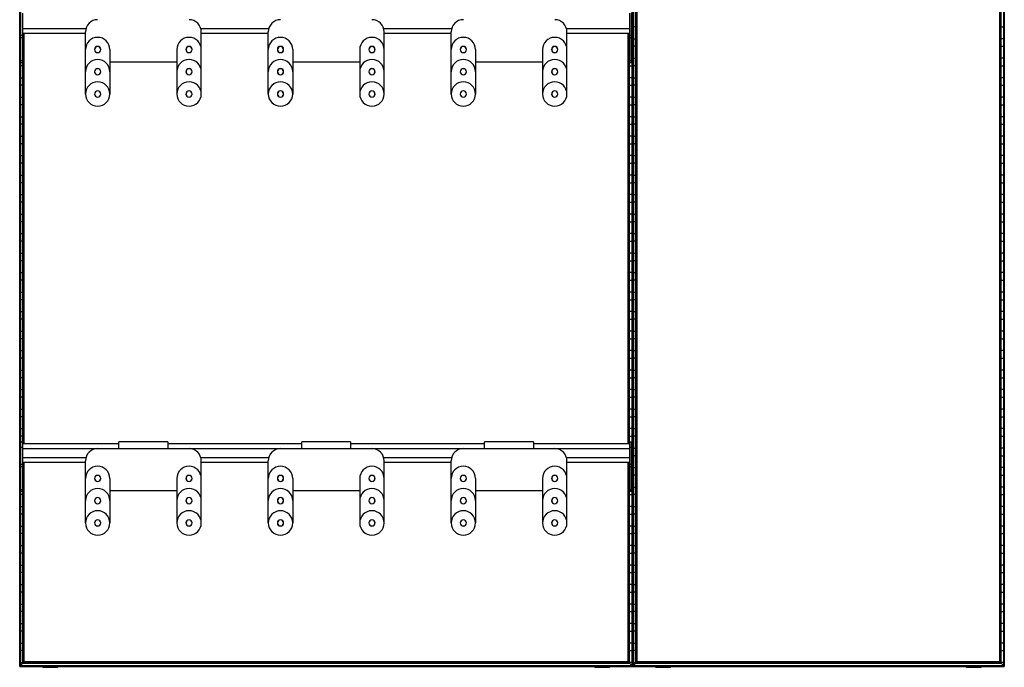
# Model space of a CAD drawing. Header units: millimetres. Extents: x -1745 to -130, y 494 to 2897.
# Tile 1 of 2: x -1745 to -130, y 494 to 1557. Entities that reach past the tile are written whole.
import ezdxf

# ---------------------------------------------------------------- set-up
doc = ezdxf.new("R2010")
doc.units = ezdxf.units.MM

msp = doc.modelspace()

# ---------------------------------------------------------------- linework, layer by layer
at = {"color": 7, "linetype": 'Continuous', "lineweight": 25}
for p, q in [((-1745.2, 495.3), (-1745.2, 2895.3)), ((-1744.8, 2895), (-1744.8, 495.7)), ((-1744, 2894.2), (-1744, 496.5)), ((-1743.7, 2893.8), (-1743.7, 496.8)), ((-741, 2893.8), (-741, 496.8)), ((-740.6, 2894.2), (-740.6, 496.5)), ((-739.8, 495.7), (-739.8, 2895)), ((-739.5, 495.3), (-739.5, 2895.3)), ((-739.1, 495.7), (-739.1, 2895)), ((-738.3, 2894.2), (-738.3, 496.5)), ((-738, 2893.8), (-738, 496.8)), ((-131.2, 2893.8), (-131.2, 496.8)), ((-130.9, 2894.2), (-130.9, 496.5)), ((-130.1, 2895), (-130.1, 495.7)), ((-129.7, 495.3), (-129.7, 2895.3)), ((-734.2, 500.6), (-734.2, 2890.1)), ((-733.9, 500.9), (-733.9, 2889.7)), ((-733.1, 501.7), (-733.1, 2888.9)), ((-732.7, 2888.6), (-732.7, 502.1)), ((-732, 502.8), (-732, 2887.9)), ((-137.2, 502.8), (-137.2, 2887.9)), ((-136.5, 2888.6), (-136.5, 502.1)), ((-136.1, 501.7), (-136.1, 2888.9)), ((-135.3, 500.9), (-135.3, 2889.7)), ((-135, 500.6), (-135, 2890.1)), ((-1743.3, 1486.1), (-1743.3, 1567.5)), ((-1740.3, 1486.1), (-1740.3, 1567.5)), ((-744.3, 1486.1), (-744.3, 1567.5)), ((-741.3, 1486.1), (-741.3, 1567.5)), ((-1743.3, 1545.1), (-1743.7, 1545.1)), ((-1740.3, 1542), (-1636.6, 1542)), ((-1637.3, 1434.7), (-1637.3, 1536.7)), ((-1448.1, 1542), (-1336.6, 1542)), ((-1447.3, 1434.7), (-1447.3, 1536.7)), ((-1337.3, 1434.7), (-1337.3, 1536.7)), ((-1148.1, 1542), (-1036.6, 1542)), ((-1147.3, 1434.7), (-1147.3, 1536.7)), ((-1037.3, 1434.7), (-1037.3, 1536.7)), ((-848.1, 1542), (-744.3, 1542)), ((-847.3, 1434.7), (-847.3, 1536.7)), ((-741.3, 1545.1), (-741, 1545.1)), ((-734.2, 1545.1), (-738, 1545.1)), ((-135, 1545.1), (-131.2, 1545.1)), ((-1743.7, 1525.5), (-1743.3, 1525.5)), ((-1740.3, 1530.6), (-1743.3, 1530.6)), ((-1740.3, 1526.8), (-1743.3, 1526.8)), ((-1740.3, 1534.5), (-1637.3, 1534.5)), ((-1740.3, 1525.5), (-1739.9, 1525.5)), ((-1739.9, 860.5), (-1739.9, 1534.5)), ((-1739.6, 1534.5), (-1739.6, 860.5)), ((-1738.8, 860.5), (-1738.8, 1534.5)), ((-1738.4, 1534.5), (-1738.4, 860.5)), ((-1737.7, 860.5), (-1737.7, 1534.5)), ((-1447.3, 1534.5), (-1337.3, 1534.5)), ((-1147.3, 1534.5), (-1037.3, 1534.5)), ((-847.3, 1534.5), (-744.3, 1534.5)), ((-746.9, 860.5), (-746.9, 1534.5)), ((-746.2, 1534.5), (-746.2, 860.5)), ((-745.9, 860.5), (-745.9, 1534.5)), ((-745.1, 1534.5), (-745.1, 860.5)), ((-744.7, 860.5), (-744.7, 1534.5)), ((-744.3, 1525.5), (-744.7, 1525.5)), ((-741.3, 1530.6), (-744.3, 1530.6)), ((-741.3, 1526.8), (-744.3, 1526.8)), ((-741, 1525.5), (-741.3, 1525.5)), ((-738, 1525.5), (-734.2, 1525.5)), ((-131.2, 1525.5), (-135, 1525.5)), ((-1743.3, 1513.1), (-1743.7, 1513.1)), ((-1739.9, 1513.1), (-1740.3, 1513.1)), ((-1597.3, 1507.7), (-1597.3, 1434.7)), ((-1487.3, 1507.7), (-1487.3, 1434.7)), ((-1297.3, 1507.7), (-1297.3, 1434.7)), ((-1187.3, 1507.7), (-1187.3, 1434.7)), ((-997.3, 1507.7), (-997.3, 1434.7)), ((-887.3, 1507.7), (-887.3, 1434.7)), ((-744.7, 1513.1), (-744.3, 1513.1)), ((-741.3, 1513.1), (-741, 1513.1)), ((-734.2, 1513.1), (-738, 1513.1)), ((-135, 1513.1), (-131.2, 1513.1)), ((-1743.7, 1493.5), (-1743.3, 1493.5)), ((-1740.3, 1489), (-1743.3, 1489)), ((-1740.3, 1493.5), (-1739.9, 1493.5)), ((-1597.3, 1487.7), (-1487.3, 1487.7)), ((-1297.3, 1487.7), (-1187.3, 1487.7)), ((-997.3, 1487.7), (-887.3, 1487.7)), ((-744.3, 1493.5), (-744.7, 1493.5)), ((-741.3, 1489), (-744.3, 1489)), ((-741, 1493.5), (-741.3, 1493.5)), ((-738, 1493.5), (-734.2, 1493.5)), ((-131.2, 1493.5), (-135, 1493.5)), ((-1739.9, 1481.1), (-1743.7, 1481.1)), ((-1740.3, 1486.1), (-1743.3, 1486.1)), ((-744.7, 1481.1), (-741, 1481.1)), ((-741.3, 1486.1), (-744.3, 1486.1)), ((-734.2, 1481.1), (-738, 1481.1)), ((-135, 1481.1), (-131.2, 1481.1)), ((-1743.7, 1461.5), (-1739.9, 1461.5)), ((-741, 1461.5), (-744.7, 1461.5)), ((-738, 1461.5), (-734.2, 1461.5)), ((-131.2, 1461.5), (-135, 1461.5)), ((-1739.9, 1449.1), (-1743.7, 1449.1)), ((-744.7, 1449.1), (-741, 1449.1)), ((-734.2, 1449.1), (-738, 1449.1)), ((-135, 1449.1), (-131.2, 1449.1)), ((-1743.7, 1429.5), (-1739.9, 1429.5)), ((-741, 1429.5), (-744.7, 1429.5)), ((-738, 1429.5), (-734.2, 1429.5)), ((-131.2, 1429.5), (-135, 1429.5)), ((-1739.9, 1417.1), (-1743.7, 1417.1)), ((-744.7, 1417.1), (-741, 1417.1)), ((-734.2, 1417.1), (-738, 1417.1)), ((-135, 1417.1), (-131.2, 1417.1)), ((-1743.7, 1397.5), (-1739.9, 1397.5)), ((-741, 1397.5), (-744.7, 1397.5)), ((-738, 1397.5), (-734.2, 1397.5)), ((-131.2, 1397.5), (-135, 1397.5)), ((-1739.9, 1385.1), (-1743.7, 1385.1)), ((-744.7, 1385.1), (-741, 1385.1)), ((-734.2, 1385.1), (-738, 1385.1)), ((-135, 1385.1), (-131.2, 1385.1)), ((-1743.7, 1365.5), (-1739.9, 1365.5)), ((-741, 1365.5), (-744.7, 1365.5)), ((-738, 1365.5), (-734.2, 1365.5)), ((-131.2, 1365.5), (-135, 1365.5)), ((-1739.9, 1353.1), (-1743.7, 1353.1)), ((-744.7, 1353.1), (-741, 1353.1)), ((-734.2, 1353.1), (-738, 1353.1)), ((-135, 1353.1), (-131.2, 1353.1)), ((-1743.7, 1333.5), (-1739.9, 1333.5)), ((-741, 1333.5), (-744.7, 1333.5)), ((-738, 1333.5), (-734.2, 1333.5)), ((-131.2, 1333.5), (-135, 1333.5)), ((-1739.9, 1321.1), (-1743.7, 1321.1)), ((-744.7, 1321.1), (-741, 1321.1)), ((-734.2, 1321.1), (-738, 1321.1)), ((-135, 1321.1), (-131.2, 1321.1)), ((-1743.7, 1301.5), (-1739.9, 1301.5)), ((-741, 1301.5), (-744.7, 1301.5)), ((-738, 1301.5), (-734.2, 1301.5)), ((-131.2, 1301.5), (-135, 1301.5)), ((-1739.9, 1289.1), (-1743.7, 1289.1)), ((-744.7, 1289.1), (-741, 1289.1)), ((-734.2, 1289.1), (-738, 1289.1)), ((-135, 1289.1), (-131.2, 1289.1)), ((-1743.7, 1269.5), (-1739.9, 1269.5)), ((-741, 1269.5), (-744.7, 1269.5)), ((-738, 1269.5), (-734.2, 1269.5)), ((-131.2, 1269.5), (-135, 1269.5)), ((-1739.9, 1257.1), (-1743.7, 1257.1)), ((-744.7, 1257.1), (-741, 1257.1)), ((-734.2, 1257.1), (-738, 1257.1)), ((-135, 1257.1), (-131.2, 1257.1)), ((-1743.7, 1237.5), (-1739.9, 1237.5)), ((-741, 1237.5), (-744.7, 1237.5)), ((-738, 1237.5), (-734.2, 1237.5)), ((-131.2, 1237.5), (-135, 1237.5)), ((-1739.9, 1225.1), (-1743.7, 1225.1)), ((-744.7, 1225.1), (-741, 1225.1)), ((-734.2, 1225.1), (-738, 1225.1)), ((-135, 1225.1), (-131.2, 1225.1)), ((-1743.7, 1205.5), (-1739.9, 1205.5)), ((-741, 1205.5), (-744.7, 1205.5)), ((-738, 1205.5), (-734.2, 1205.5)), ((-131.2, 1205.5), (-135, 1205.5)), ((-1739.9, 1193.1), (-1743.7, 1193.1)), ((-744.7, 1193.1), (-741, 1193.1)), ((-734.2, 1193.1), (-738, 1193.1)), ((-135, 1193.1), (-131.2, 1193.1)), ((-1743.7, 1173.5), (-1739.9, 1173.5)), ((-741, 1173.5), (-744.7, 1173.5)), ((-738, 1173.5), (-734.2, 1173.5)), ((-131.2, 1173.5), (-135, 1173.5)), ((-1739.9, 1161.1), (-1743.7, 1161.1)), ((-744.7, 1161.1), (-741, 1161.1)), ((-734.2, 1161.1), (-738, 1161.1)), ((-135, 1161.1), (-131.2, 1161.1)), ((-1743.7, 1141.5), (-1739.9, 1141.5)), ((-741, 1141.5), (-744.7, 1141.5)), ((-738, 1141.5), (-734.2, 1141.5)), ((-131.2, 1141.5), (-135, 1141.5)), ((-1739.9, 1129.1), (-1743.7, 1129.1)), ((-744.7, 1129.1), (-741, 1129.1)), ((-734.2, 1129.1), (-738, 1129.1)), ((-135, 1129.1), (-131.2, 1129.1)), ((-1743.7, 1109.5), (-1739.9, 1109.5)), ((-741, 1109.5), (-744.7, 1109.5)), ((-738, 1109.5), (-734.2, 1109.5)), ((-131.2, 1109.5), (-135, 1109.5)), ((-1739.9, 1097.1), (-1743.7, 1097.1)), ((-744.7, 1097.1), (-741, 1097.1)), ((-734.2, 1097.1), (-738, 1097.1)), ((-135, 1097.1), (-131.2, 1097.1)), ((-1743.7, 1077.5), (-1739.9, 1077.5)), ((-741, 1077.5), (-744.7, 1077.5)), ((-738, 1077.5), (-734.2, 1077.5)), ((-131.2, 1077.5), (-135, 1077.5)), ((-1739.9, 1065.1), (-1743.7, 1065.1)), ((-744.7, 1065.1), (-741, 1065.1)), ((-734.2, 1065.1), (-738, 1065.1)), ((-135, 1065.1), (-131.2, 1065.1)), ((-1743.7, 1045.5), (-1739.9, 1045.5)), ((-741, 1045.5), (-744.7, 1045.5)), ((-738, 1045.5), (-734.2, 1045.5)), ((-131.2, 1045.5), (-135, 1045.5)), ((-1739.9, 1033.1), (-1743.7, 1033.1)), ((-744.7, 1033.1), (-741, 1033.1)), ((-734.2, 1033.1), (-738, 1033.1)), ((-135, 1033.1), (-131.2, 1033.1)), ((-1743.7, 1013.5), (-1739.9, 1013.5)), ((-741, 1013.5), (-744.7, 1013.5)), ((-738, 1013.5), (-734.2, 1013.5)), ((-131.2, 1013.5), (-135, 1013.5)), ((-1739.9, 1001.1), (-1743.7, 1001.1)), ((-744.7, 1001.1), (-741, 1001.1)), ((-734.2, 1001.1), (-738, 1001.1)), ((-135, 1001.1), (-131.2, 1001.1)), ((-1743.7, 981.5), (-1739.9, 981.5)), ((-741, 981.5), (-744.7, 981.5)), ((-738, 981.5), (-734.2, 981.5)), ((-131.2, 981.5), (-135, 981.5)), ((-1739.9, 969.1), (-1743.7, 969.1)), ((-744.7, 969.1), (-741, 969.1)), ((-734.2, 969.1), (-738, 969.1)), ((-135, 969.1), (-131.2, 969.1)), ((-1743.7, 949.5), (-1739.9, 949.5)), ((-1739.9, 937.1), (-1743.7, 937.1)), ((-741, 949.5), (-744.7, 949.5)), ((-744.7, 937.1), (-741, 937.1)), ((-738, 949.5), (-734.2, 949.5)), ((-734.2, 937.1), (-738, 937.1)), ((-131.2, 949.5), (-135, 949.5)), ((-135, 937.1), (-131.2, 937.1)), ((-1743.7, 917.5), (-1739.9, 917.5)), ((-1739.9, 905.1), (-1743.7, 905.1)), ((-741, 917.5), (-744.7, 917.5)), ((-744.7, 905.1), (-741, 905.1)), ((-738, 917.5), (-734.2, 917.5)), ((-734.2, 905.1), (-738, 905.1)), ((-131.2, 917.5), (-135, 917.5)), ((-135, 905.1), (-131.2, 905.1)), ((-1743.7, 885.5), (-1739.9, 885.5)), ((-1739.9, 873.1), (-1743.7, 873.1)), ((-741, 885.5), (-744.7, 885.5)), ((-744.7, 873.1), (-741, 873.1)), ((-738, 885.5), (-734.2, 885.5)), ((-734.2, 873.1), (-738, 873.1)), ((-131.2, 885.5), (-135, 885.5)), ((-135, 873.1), (-131.2, 873.1)), ((-1740.3, 863.5), (-1743.3, 863.5)), ((-1743.3, 782.1), (-1743.3, 863.5)), ((-1740.3, 782.1), (-1740.3, 863.5)), ((-1582.3, 860.5), (-1740.3, 860.5)), ((-1502.3, 863.7), (-1582.3, 863.7)), ((-1582.3, 852.7), (-1582.3, 863.7)), ((-1502.3, 863.7), (-1502.3, 852.7)), ((-1282.3, 860.5), (-1502.3, 860.5)), ((-1202.3, 863.7), (-1282.3, 863.7)), ((-1282.3, 852.7), (-1282.3, 863.7)), ((-1202.3, 863.7), (-1202.3, 852.7)), ((-982.3, 860.5), (-1202.3, 860.5)), ((-902.3, 863.7), (-982.3, 863.7)), ((-982.3, 852.7), (-982.3, 863.7)), ((-902.3, 863.7), (-902.3, 852.7)), ((-744.3, 860.5), (-902.3, 860.5)), ((-744.3, 782.1), (-744.3, 863.5)), ((-741.3, 863.5), (-744.3, 863.5)), ((-741.3, 782.1), (-741.3, 863.5)), ((-1743.7, 853.5), (-1743.3, 853.5)), ((-1743.3, 841.1), (-1743.7, 841.1)), ((-1740.3, 854.5), (-1743.3, 854.5)), ((-1740.3, 853), (-744.3, 853)), ((-1617.3, 852.7), (-1582.3, 852.7)), ((-1502.3, 852.7), (-1467.3, 852.7)), ((-1317.3, 852.7), (-1282.3, 852.7)), ((-1202.3, 852.7), (-1167.3, 852.7)), ((-1017.3, 852.7), (-982.3, 852.7)), ((-902.3, 852.7), (-867.3, 852.7)), ((-741.3, 854.5), (-744.3, 854.5)), ((-741, 853.5), (-741.3, 853.5)), ((-741.3, 841.1), (-741, 841.1)), ((-738, 853.5), (-734.2, 853.5)), ((-734.2, 841.1), (-738, 841.1)), ((-131.2, 853.5), (-135, 853.5)), ((-135, 841.1), (-131.2, 841.1)), ((-1740.3, 826.6), (-1743.3, 826.6)), ((-1740.3, 838), (-1636.6, 838)), ((-1740.3, 830.5), (-1637.3, 830.5)), ((-1739.9, 500.6), (-1739.9, 830.5)), ((-1739.6, 830.5), (-1739.6, 500.9)), ((-1738.8, 501.7), (-1738.8, 830.5)), ((-1738.4, 830.5), (-1738.4, 502.1)), ((-1737.7, 502.8), (-1737.7, 830.5)), ((-1637.3, 730.7), (-1637.3, 832.7)), ((-1448.1, 838), (-1336.6, 838)), ((-1447.3, 730.7), (-1447.3, 832.7)), ((-1447.3, 830.5), (-1337.3, 830.5)), ((-1337.3, 730.7), (-1337.3, 832.7)), ((-1148.1, 838), (-1036.6, 838)), ((-1147.3, 730.7), (-1147.3, 832.7)), ((-1147.3, 830.5), (-1037.3, 830.5)), ((-1037.3, 730.7), (-1037.3, 832.7)), ((-848.1, 838), (-744.3, 838)), ((-847.3, 730.7), (-847.3, 832.7)), ((-847.3, 830.5), (-744.3, 830.5)), ((-746.9, 502.8), (-746.9, 830.5)), ((-746.2, 830.5), (-746.2, 502.1)), ((-745.9, 501.7), (-745.9, 830.5)), ((-745.1, 830.5), (-745.1, 500.9)), ((-744.7, 500.6), (-744.7, 830.5)), ((-741.3, 826.6), (-744.3, 826.6)), ((-1743.7, 821.5), (-1743.3, 821.5)), ((-1743.3, 809.1), (-1743.7, 809.1)), ((-1740.3, 822.8), (-1743.3, 822.8)), ((-1740.3, 821.5), (-1739.9, 821.5)), ((-1739.9, 809.1), (-1740.3, 809.1)), ((-744.3, 821.5), (-744.7, 821.5)), ((-744.7, 809.1), (-744.3, 809.1)), ((-741.3, 822.8), (-744.3, 822.8)), ((-741, 821.5), (-741.3, 821.5)), ((-741.3, 809.1), (-741, 809.1)), ((-738, 821.5), (-734.2, 821.5)), ((-734.2, 809.1), (-738, 809.1)), ((-131.2, 821.5), (-135, 821.5)), ((-135, 809.1), (-131.2, 809.1)), ((-1597.3, 803.7), (-1597.3, 730.7)), ((-1487.3, 803.7), (-1487.3, 730.7)), ((-1297.3, 803.7), (-1297.3, 730.7)), ((-1187.3, 803.7), (-1187.3, 730.7)), ((-997.3, 803.7), (-997.3, 730.7)), ((-887.3, 803.7), (-887.3, 730.7)), ((-1743.7, 789.5), (-1743.3, 789.5)), ((-1739.9, 777.1), (-1743.7, 777.1)), ((-1740.3, 785), (-1743.3, 785)), ((-1740.3, 782.1), (-1743.3, 782.1)), ((-1740.3, 789.5), (-1739.9, 789.5)), ((-1597.3, 783.7), (-1487.3, 783.7)), ((-1297.3, 783.7), (-1187.3, 783.7)), ((-997.3, 783.7), (-887.3, 783.7)), ((-744.3, 789.5), (-744.7, 789.5)), ((-744.7, 777.1), (-741, 777.1)), ((-741.3, 785), (-744.3, 785)), ((-741.3, 782.1), (-744.3, 782.1)), ((-741, 789.5), (-741.3, 789.5)), ((-738, 789.5), (-734.2, 789.5)), ((-734.2, 777.1), (-738, 777.1)), ((-131.2, 789.5), (-135, 789.5)), ((-135, 777.1), (-131.2, 777.1)), ((-1743.7, 757.5), (-1739.9, 757.5)), ((-1739.9, 745.1), (-1743.7, 745.1)), ((-741, 757.5), (-744.7, 757.5)), ((-744.7, 745.1), (-741, 745.1)), ((-738, 757.5), (-734.2, 757.5)), ((-734.2, 745.1), (-738, 745.1)), ((-131.2, 757.5), (-135, 757.5)), ((-135, 745.1), (-131.2, 745.1)), ((-1743.7, 725.5), (-1739.9, 725.5)), ((-1739.9, 713.1), (-1743.7, 713.1)), ((-741, 725.5), (-744.7, 725.5)), ((-744.7, 713.1), (-741, 713.1)), ((-738, 725.5), (-734.2, 725.5)), ((-734.2, 713.1), (-738, 713.1)), ((-131.2, 725.5), (-135, 725.5)), ((-135, 713.1), (-131.2, 713.1)), ((-1743.7, 693.5), (-1739.9, 693.5)), ((-1739.9, 681.1), (-1743.7, 681.1)), ((-741, 693.5), (-744.7, 693.5)), ((-744.7, 681.1), (-741, 681.1)), ((-738, 693.5), (-734.2, 693.5)), ((-734.2, 681.1), (-738, 681.1)), ((-131.2, 693.5), (-135, 693.5)), ((-135, 681.1), (-131.2, 681.1)), ((-1743.7, 661.5), (-1739.9, 661.5)), ((-1739.9, 649.1), (-1743.7, 649.1)), ((-741, 661.5), (-744.7, 661.5)), ((-744.7, 649.1), (-741, 649.1)), ((-738, 661.5), (-734.2, 661.5)), ((-734.2, 649.1), (-738, 649.1)), ((-131.2, 661.5), (-135, 661.5)), ((-135, 649.1), (-131.2, 649.1)), ((-1743.7, 629.5), (-1739.9, 629.5)), ((-1739.9, 617.1), (-1743.7, 617.1)), ((-741, 629.5), (-744.7, 629.5)), ((-744.7, 617.1), (-741, 617.1)), ((-738, 629.5), (-734.2, 629.5)), ((-734.2, 617.1), (-738, 617.1)), ((-131.2, 629.5), (-135, 629.5)), ((-135, 617.1), (-131.2, 617.1)), ((-1743.7, 597.5), (-1739.9, 597.5)), ((-1739.9, 585.1), (-1743.7, 585.1)), ((-741, 597.5), (-744.7, 597.5)), ((-744.7, 585.1), (-741, 585.1)), ((-738, 597.5), (-734.2, 597.5)), ((-734.2, 585.1), (-738, 585.1)), ((-131.2, 597.5), (-135, 597.5)), ((-135, 585.1), (-131.2, 585.1)), ((-1743.7, 565.5), (-1739.9, 565.5)), ((-741, 565.5), (-744.7, 565.5)), ((-738, 565.5), (-734.2, 565.5)), ((-131.2, 565.5), (-135, 565.5)), ((-1739.9, 553.1), (-1743.7, 553.1)), ((-744.7, 553.1), (-741, 553.1)), ((-734.2, 553.1), (-738, 553.1)), ((-135, 553.1), (-131.2, 553.1)), ((-1743.7, 533.5), (-1739.9, 533.5)), ((-741, 533.5), (-744.7, 533.5)), ((-738, 533.5), (-734.2, 533.5)), ((-131.2, 533.5), (-135, 533.5)), ((-1739.9, 521.1), (-1743.7, 521.1)), ((-744.7, 521.1), (-741, 521.1)), ((-734.2, 521.1), (-738, 521.1)), ((-135, 521.1), (-131.2, 521.1)), ((-1743.7, 501.5), (-1739.9, 501.5)), ((-1739.6, 500.9), (-1738.8, 501.7)), ((-1739.6, 500.9), (-745.1, 500.9)), ((-1738.8, 501.7), (-745.9, 501.7)), ((-1737.7, 502.8), (-1738.4, 502.1)), ((-1738.4, 502.1), (-746.2, 502.1)), ((-746.9, 502.8), (-1737.7, 502.8)), ((-746.9, 502.8), (-746.2, 502.1)), ((-745.9, 501.7), (-745.1, 500.9)), ((-741, 501.5), (-744.7, 501.5)), ((-738, 501.5), (-734.2, 501.5)), ((-733.9, 500.9), (-733.1, 501.7)), ((-733.9, 500.9), (-135.3, 500.9)), ((-733.1, 501.7), (-136.1, 501.7)), ((-732, 502.8), (-732.7, 502.1)), ((-732.7, 502.1), (-136.5, 502.1)), ((-137.2, 502.8), (-732, 502.8)), ((-137.2, 502.8), (-136.5, 502.1)), ((-135.3, 500.9), (-136.1, 501.7)), ((-131.2, 501.5), (-135, 501.5)), ((-1745.2, 495.3), (-129.7, 495.3)), ((-1744.8, 495.7), (-1744, 496.5)), ((-1744.8, 495.7), (-739.8, 495.7)), ((-1744, 496.5), (-740.6, 496.5)), ((-1739.9, 500.6), (-1743.7, 496.8)), ((-1743.7, 496.8), (-741, 496.8)), ((-1739.9, 500.6), (-744.7, 500.6)), ((-1707.3, 495.3), (-1707.3, 493.7)), ((-1683.1, 493.7), (-1707.3, 493.7)), ((-1701.8, 495.3), (-1701.8, 493.7)), ((-1683.1, 493.7), (-1683.1, 495.3)), ((-801.6, 495.3), (-801.6, 493.7)), ((-777.4, 493.7), (-801.6, 493.7)), ((-796.1, 495.3), (-796.1, 493.7)), ((-777.4, 493.7), (-777.4, 495.3)), ((-744.7, 500.6), (-741, 496.8)), ((-740.6, 496.5), (-739.8, 495.7)), ((-739.1, 495.7), (-738.3, 496.5)), ((-739.1, 495.7), (-130.1, 495.7)), ((-738.3, 496.5), (-130.9, 496.5)), ((-734.2, 500.6), (-738, 496.8)), ((-738, 496.8), (-131.2, 496.8)), ((-734.2, 500.6), (-135, 500.6)), ((-701.6, 495.3), (-701.6, 493.7)), ((-677.4, 493.7), (-701.6, 493.7)), ((-696.1, 495.3), (-696.1, 493.7)), ((-677.4, 493.7), (-677.4, 495.3)), ((-191.8, 495.3), (-191.8, 493.7)), ((-167.6, 493.7), (-191.8, 493.7)), ((-185.3, 495.3), (-185.3, 493.7)), ((-167.6, 493.7), (-167.6, 495.3)), ((-135, 500.6), (-131.2, 496.8)), ((-130.1, 495.7), (-130.9, 496.5))]:
    msp.add_line(p, q, dxfattribs=at)
for centre, radius, start, end in [((-1617.3, 1536.7), 20, 90, 180), ((-1467.3, 1536.7), 20, 0, 90), ((-1317.3, 1536.7), 20, 90, 180), ((-1167.3, 1536.7), 20, 360, 90), ((-1017.3, 1536.7), 20, 90, 180), ((-867.3, 1536.7), 20, 0, 90), ((-1617.3, 1507.7), 20, 0, 180), ((-1467.3, 1507.7), 20, 0, 180), ((-1317.3, 1507.7), 20, 0, 180), ((-1167.3, 1507.7), 20, 0, 180), ((-1017.3, 1507.7), 20, 0, 180), ((-867.3, 1507.7), 20, 0, 180), ((-1617.3, 1507.7), 5.1, 360, 180), ((-1617.3, 1507.7), 5.05, 0, 180), ((-1617.3, 1507.7), 5.1, 180, 0), ((-1617.3, 1507.7), 5.05, 180, 0), ((-1617.3, 1507.7), 5, 360, 180), ((-1617.3, 1507.7), 5, 180, 360), ((-1467.3, 1507.7), 5.1, 360, 180), ((-1467.3, 1507.7), 5.05, 0, 180), ((-1467.3, 1507.7), 5.1, 180, 0), ((-1467.3, 1507.7), 5.05, 180, 0), ((-1467.3, 1507.7), 5, 0, 180), ((-1467.3, 1507.7), 5, 180, 0), ((-1317.3, 1507.7), 5.1, 0, 180), ((-1317.3, 1507.7), 5.05, 0, 180), ((-1317.3, 1507.7), 5.1, 180, 0), ((-1317.3, 1507.7), 5.05, 180, 0), ((-1317.3, 1507.7), 5, 360, 180), ((-1317.3, 1507.7), 5, 180, 360), ((-1167.3, 1507.7), 5.1, 360, 180), ((-1167.3, 1507.7), 5.05, 0, 180), ((-1167.3, 1507.7), 5.1, 180, 0), ((-1167.3, 1507.7), 5.05, 180, 0), ((-1167.3, 1507.7), 5, 0, 180), ((-1167.3, 1507.7), 5, 180, 0), ((-1017.3, 1507.7), 5.1, 0, 180), ((-1017.3, 1507.7), 5.05, 0, 180), ((-1017.3, 1507.7), 5.1, 180, 0), ((-1017.3, 1507.7), 5.05, 180, 0), ((-1017.3, 1507.7), 5, 360, 180), ((-1017.3, 1507.7), 5, 180, 360), ((-867.3, 1507.7), 5.1, 360, 180), ((-867.3, 1507.7), 5.05, 0, 180), ((-867.3, 1507.7), 5.1, 180, 0), ((-867.3, 1507.7), 5.05, 180, 0), ((-867.3, 1507.7), 5, 0, 180), ((-867.3, 1507.7), 5, 180, 0), ((-1617.3, 1471.2), 20, 0, 180), ((-1467.3, 1471.2), 20, 0, 180), ((-1317.3, 1471.2), 20, 0, 180), ((-1167.3, 1471.2), 20, 0, 180), ((-1017.3, 1471.2), 20, 0, 180), ((-867.3, 1471.2), 20, 0, 180), ((-1617.3, 1471.2), 5.1, 360, 180), ((-1617.3, 1471.2), 5.1, 180, 0), ((-1617.3, 1471.2), 5, 360, 180), ((-1617.3, 1471.2), 5, 180, 360), ((-1467.3, 1471.2), 5.1, 360, 180), ((-1467.3, 1471.2), 5.1, 180, 0), ((-1467.3, 1471.2), 5, 0, 180), ((-1467.3, 1471.2), 5, 180, 0), ((-1317.3, 1471.2), 5.1, 0, 180), ((-1317.3, 1471.2), 5.1, 180, 0), ((-1317.3, 1471.2), 5, 360, 180), ((-1317.3, 1471.2), 5, 180, 360), ((-1167.3, 1471.2), 5.1, 360, 180), ((-1167.3, 1471.2), 5.1, 180, 0), ((-1167.3, 1471.2), 5, 0, 180), ((-1167.3, 1471.2), 5, 180, 0), ((-1017.3, 1471.2), 5.1, 0, 180), ((-1017.3, 1471.2), 5.1, 180, 0), ((-1017.3, 1471.2), 5, 360, 180), ((-1017.3, 1471.2), 5, 180, 360), ((-867.3, 1471.2), 5.1, 360, 180), ((-867.3, 1471.2), 5.1, 180, 360), ((-867.3, 1471.2), 5, 0, 180), ((-867.3, 1471.2), 5, 180, 0), ((-1617.3, 1434.7), 20, 0, 180), ((-1467.3, 1434.7), 20, 0, 180), ((-1317.3, 1434.7), 20, 0, 180), ((-1167.3, 1434.7), 20, 0, 180), ((-1017.3, 1434.7), 20, 0, 180), ((-867.3, 1434.7), 20, 0, 180), ((-1617.3, 1434.7), 5.1, 360, 180), ((-1617.3, 1434.7), 5, 360, 180), ((-1467.3, 1434.7), 5.1, 360, 180), ((-1467.3, 1434.7), 5, 0, 180), ((-1317.3, 1434.7), 5.1, 0, 180), ((-1317.3, 1434.7), 5, 360, 180), ((-1167.3, 1434.7), 5.1, 360, 180), ((-1167.3, 1434.7), 5, 0, 180), ((-1017.3, 1434.7), 5.1, 0, 180), ((-1017.3, 1434.7), 5, 360, 180), ((-867.3, 1434.7), 5.1, 360, 180), ((-867.3, 1434.7), 5, 0, 180), ((-1617.3, 1434.7), 20, 180, 0), ((-1617.3, 1434.7), 5.1, 180, 0), ((-1617.3, 1434.7), 5, 180, 360), ((-1467.3, 1434.7), 20, 180, 0), ((-1467.3, 1434.7), 5.1, 180, 0), ((-1467.3, 1434.7), 5, 180, 0), ((-1317.3, 1434.7), 20, 180, 0), ((-1317.3, 1434.7), 5.1, 180, 0), ((-1317.3, 1434.7), 5, 180, 360), ((-1167.3, 1434.7), 20, 180, 0), ((-1167.3, 1434.7), 5.1, 180, 0), ((-1167.3, 1434.7), 5, 180, 0), ((-1017.3, 1434.7), 20, 180, 0), ((-1017.3, 1434.7), 5.1, 180, 0), ((-1017.3, 1434.7), 5, 180, 360), ((-867.3, 1434.7), 20, 180, 0), ((-867.3, 1434.7), 5.1, 180, 360), ((-867.3, 1434.7), 5, 180, 0), ((-1617.3, 832.7), 20, 90, 180), ((-1467.3, 832.7), 20, 0, 90), ((-1317.3, 832.7), 20, 90, 180), ((-1167.3, 832.7), 20, 0, 90), ((-1017.3, 832.7), 20, 90, 180), ((-867.3, 832.7), 20, 0, 90), ((-1617.3, 803.7), 20, 0, 180), ((-1617.3, 803.7), 5.1, 0, 180), ((-1617.3, 803.7), 5.05, 0, 180), ((-1617.3, 803.7), 5, 360, 180), ((-1467.3, 803.7), 20, 0, 180), ((-1467.3, 803.7), 5.1, 360, 180), ((-1467.3, 803.7), 5.05, 0, 180), ((-1467.3, 803.7), 5, 0, 180), ((-1317.3, 803.7), 20, 0, 180), ((-1317.3, 803.7), 5.1, 0, 180), ((-1317.3, 803.7), 5.05, 0, 180), ((-1317.3, 803.7), 5, 0, 180), ((-1167.3, 803.7), 20, 0, 180), ((-1167.3, 803.7), 5.1, 360, 180), ((-1167.3, 803.7), 5.05, 0, 180), ((-1167.3, 803.7), 5, 0, 180), ((-1017.3, 803.7), 20, 0, 180), ((-1017.3, 803.7), 5.1, 0, 180), ((-1017.3, 803.7), 5.05, 0, 180), ((-1017.3, 803.7), 5, 0, 180), ((-867.3, 803.7), 20, 0, 180), ((-867.3, 803.7), 5.1, 0, 180), ((-867.3, 803.7), 5.05, 0, 180), ((-867.3, 803.7), 5, 0, 180), ((-1617.3, 803.7), 5.1, 180, 0), ((-1617.3, 803.7), 5.05, 180, 0), ((-1617.3, 803.7), 5, 180, 360), ((-1467.3, 803.7), 5.1, 180, 0), ((-1467.3, 803.7), 5.05, 180, 0), ((-1467.3, 803.7), 5, 180, 0), ((-1317.3, 803.7), 5.1, 180, 0), ((-1317.3, 803.7), 5.05, 180, 0), ((-1317.3, 803.7), 5, 180, 0), ((-1167.3, 803.7), 5.1, 180, 360), ((-1167.3, 803.7), 5.05, 180, 0), ((-1167.3, 803.7), 5, 180, 0), ((-1017.3, 803.7), 5.1, 180, 0), ((-1017.3, 803.7), 5.05, 180, 0), ((-1017.3, 803.7), 5, 180, 0), ((-867.3, 803.7), 5.1, 180, 0), ((-867.3, 803.7), 5.05, 180, 0), ((-867.3, 803.7), 5, 180, 0), ((-1617.3, 767.2), 20, 0, 180), ((-1467.3, 767.2), 20, 0, 180), ((-1317.3, 767.2), 20, 0, 180), ((-1167.3, 767.2), 20, 0, 180), ((-1017.3, 767.2), 20, 0, 180), ((-867.3, 767.2), 20, 0, 180), ((-1617.3, 767.2), 5.1, 0, 180), ((-1617.3, 767.2), 5.1, 180, 0), ((-1617.3, 767.2), 5, 360, 180), ((-1617.3, 767.2), 5, 180, 360), ((-1467.3, 767.2), 5.1, 360, 180), ((-1467.3, 767.2), 5.1, 180, 0), ((-1467.3, 767.2), 5, 0, 180), ((-1467.3, 767.2), 5, 180, 0), ((-1317.3, 767.2), 5.1, 0, 180), ((-1317.3, 767.2), 5.1, 180, 0), ((-1317.3, 767.2), 5, 0, 180), ((-1317.3, 767.2), 5, 180, 0), ((-1167.3, 767.2), 5.1, 360, 180), ((-1167.3, 767.2), 5.1, 180, 360), ((-1167.3, 767.2), 5, 0, 180), ((-1167.3, 767.2), 5, 180, 0), ((-1017.3, 767.2), 5.1, 0, 180), ((-1017.3, 767.2), 5.1, 180, 0), ((-1017.3, 767.2), 5, 0, 180), ((-1017.3, 767.2), 5, 180, 0), ((-867.3, 767.2), 5.1, 0, 180), ((-867.3, 767.2), 5.1, 180, 0), ((-867.3, 767.2), 5, 0, 180), ((-867.3, 767.2), 5, 180, 0), ((-1617.3, 730.7), 20, 0, 180), ((-1467.3, 730.7), 20, 0, 180), ((-1317.3, 730.7), 20, 0, 180), ((-1167.3, 730.7), 20, 0, 180), ((-1017.3, 730.7), 20, 0, 180), ((-867.3, 730.7), 20, 0, 180), ((-1617.3, 730.7), 20, 180, 0), ((-1617.3, 730.7), 5.1, 0, 180), ((-1617.3, 730.7), 5.1, 180, 0), ((-1617.3, 730.7), 5, 360, 180), ((-1617.3, 730.7), 5, 180, 360), ((-1467.3, 730.7), 20, 180, 0), ((-1467.3, 730.7), 5.1, 360, 180), ((-1467.3, 730.7), 5.1, 180, 0), ((-1467.3, 730.7), 5, 0, 180), ((-1467.3, 730.7), 5, 180, 0), ((-1317.3, 730.7), 20, 180, 0), ((-1317.3, 730.7), 5.1, 0, 180), ((-1317.3, 730.7), 5.1, 180, 0), ((-1317.3, 730.7), 5, 0, 180), ((-1317.3, 730.7), 5, 180, 0), ((-1167.3, 730.7), 20, 180, 0), ((-1167.3, 730.7), 5.1, 360, 180), ((-1167.3, 730.7), 5.1, 180, 360), ((-1167.3, 730.7), 5, 0, 180), ((-1167.3, 730.7), 5, 180, 0), ((-1017.3, 730.7), 20, 180, 0), ((-1017.3, 730.7), 5.1, 0, 180), ((-1017.3, 730.7), 5.1, 180, 0), ((-1017.3, 730.7), 5, 0, 180), ((-1017.3, 730.7), 5, 180, 0), ((-867.3, 730.7), 20, 180, 0), ((-867.3, 730.7), 5.1, 0, 180), ((-867.3, 730.7), 5.1, 180, 0), ((-867.3, 730.7), 5, 0, 180), ((-867.3, 730.7), 5, 180, 0)]:
    msp.add_arc(centre, radius, start, end, dxfattribs=at)
for points, knots in [([(-1739.6, 500.9), (-1739.6, 500.9), (-1739.7, 500.8), (-1739.9, 500.7), (-1739.9, 500.6), (-1739.9, 500.6), (-1739.9, 500.6), (-1739.9, 500.6)], [0, 0, 0, 0, 0.3101202, 0.6161208, 0.7588957, 0.8860224, 1, 1, 1, 1]), ([(-1739.6, 500.9), (-1739.6, 500.9), (-1739.7, 500.8), (-1739.9, 500.7), (-1739.9, 500.6), (-1739.9, 500.6), (-1739.9, 500.6), (-1739.9, 500.6)], [0, 0, 0, 0, 0.31012, 0.616121, 0.758896, 0.886022, 1, 1, 1, 1]), ([(-1738.4, 502.1), (-1738.4, 502.1), (-1738.5, 502.1), (-1738.5, 502), (-1738.6, 501.9), (-1738.7, 501.8), (-1738.8, 501.8), (-1738.8, 501.7)], [0, 0, 0, 0, 0.1467542, 0.3161257, 0.5102478, 0.7577933, 1, 1, 1, 1]), ([(-1738.4, 502.1), (-1738.4, 502.1), (-1738.5, 502.1), (-1738.5, 502), (-1738.6, 501.9), (-1738.7, 501.8), (-1738.8, 501.8), (-1738.8, 501.7)], [0, 0, 0, 0, 0.146754, 0.316126, 0.510248, 0.757793, 1, 1, 1, 1]), ([(-746.2, 502.1), (-746.2, 502.1), (-746.2, 502.1), (-746.2, 502), (-746.1, 501.9), (-746, 501.8), (-745.9, 501.8), (-745.9, 501.7)], [0, 0, 0, 0, 0.146754, 0.316126, 0.510248, 0.757793, 1, 1, 1, 1]), ([(-746.2, 502.1), (-746.2, 502.1), (-746.2, 502.1), (-746.2, 502), (-746.1, 501.9), (-746, 501.8), (-745.9, 501.8), (-745.9, 501.7)], [0, 0, 0, 0, 0.146754, 0.316126, 0.510248, 0.757793, 1, 1, 1, 1]), ([(-745.1, 500.9), (-745, 500.9), (-744.9, 500.8), (-744.8, 500.7), (-744.7, 500.6), (-744.7, 500.6), (-744.7, 500.6), (-744.7, 500.6)], [0, 0, 0, 0, 0.31012, 0.616121, 0.758896, 0.886022, 1, 1, 1, 1]), ([(-745.1, 500.9), (-745, 500.9), (-744.9, 500.8), (-744.8, 500.7), (-744.7, 500.6), (-744.7, 500.6), (-744.7, 500.6), (-744.7, 500.6)], [0, 0, 0, 0, 0.31012, 0.616121, 0.758896, 0.886022, 1, 1, 1, 1]), ([(-733.9, 500.9), (-733.9, 500.9), (-734, 500.8), (-734.1, 500.7), (-734.2, 500.6), (-734.2, 500.6), (-734.2, 500.6), (-734.2, 500.6)], [0, 0, 0, 0, 0.31012, 0.616121, 0.758896, 0.886022, 1, 1, 1, 1]), ([(-733.9, 500.9), (-733.9, 500.9), (-734, 500.8), (-734.1, 500.7), (-734.2, 500.6), (-734.2, 500.6), (-734.2, 500.6), (-734.2, 500.6)], [0, 0, 0, 0, 0.3101202, 0.6161208, 0.7588957, 0.8860224, 1, 1, 1, 1]), ([(-732.7, 502.1), (-732.7, 502.1), (-732.7, 502.1), (-732.8, 502), (-732.8, 501.9), (-732.9, 501.8), (-733, 501.8), (-733.1, 501.7)], [0, 0, 0, 0, 0.146754, 0.316126, 0.510248, 0.757793, 1, 1, 1, 1]), ([(-732.7, 502.1), (-732.7, 502.1), (-732.7, 502.1), (-732.8, 502), (-732.8, 501.9), (-732.9, 501.8), (-733, 501.8), (-733.1, 501.7)], [0, 0, 0, 0, 0.146754, 0.316126, 0.510248, 0.757793, 1, 1, 1, 1]), ([(-136.5, 502.1), (-136.5, 502.1), (-136.4, 502.1), (-136.4, 502), (-136.3, 501.9), (-136.2, 501.8), (-136.1, 501.8), (-136.1, 501.7)], [0, 0, 0, 0, 0.1467542, 0.3161257, 0.5102478, 0.7577933, 1, 1, 1, 1]), ([(-136.5, 502.1), (-136.5, 502.1), (-136.4, 502.1), (-136.4, 502), (-136.3, 501.9), (-136.2, 501.8), (-136.1, 501.8), (-136.1, 501.7)], [0, 0, 0, 0, 0.146754, 0.316126, 0.510248, 0.757793, 1, 1, 1, 1]), ([(-135.3, 500.9), (-135.3, 500.9), (-135.2, 500.8), (-135.1, 500.7), (-135, 500.6), (-135, 500.6), (-135, 500.6), (-135, 500.6)], [0, 0, 0, 0, 0.31012, 0.616121, 0.758896, 0.886022, 1, 1, 1, 1]), ([(-135.3, 500.9), (-135.3, 500.9), (-135.2, 500.8), (-135.1, 500.7), (-135, 500.6), (-135, 500.6), (-135, 500.6), (-135, 500.6)], [0, 0, 0, 0, 0.31012, 0.616121, 0.758896, 0.886022, 1, 1, 1, 1]), ([(-1744.8, 495.7), (-1744.9, 495.6), (-1745, 495.5), (-1745.1, 495.4), (-1745.2, 495.4), (-1745.2, 495.3), (-1745.2, 495.3), (-1745.2, 495.3)], [0, 0, 0, 0, 0.31012, 0.616121, 0.758896, 0.886022, 1, 1, 1, 1]), ([(-1744.8, 495.7), (-1744.9, 495.6), (-1745, 495.5), (-1745.1, 495.4), (-1745.2, 495.4), (-1745.2, 495.3), (-1745.2, 495.3), (-1745.2, 495.3)], [0, 0, 0, 0, 0.31012, 0.616121, 0.758896, 0.886022, 1, 1, 1, 1]), ([(-1743.7, 496.8), (-1743.7, 496.8), (-1743.7, 496.8), (-1743.8, 496.8), (-1743.8, 496.7), (-1743.9, 496.6), (-1744, 496.5), (-1744, 496.5)], [0, 0, 0, 0, 0.146754, 0.316126, 0.510248, 0.757793, 1, 1, 1, 1]), ([(-1743.7, 496.8), (-1743.7, 496.8), (-1743.7, 496.8), (-1743.8, 496.8), (-1743.8, 496.7), (-1743.9, 496.6), (-1744, 496.5), (-1744, 496.5)], [0, 0, 0, 0, 0.146754, 0.316126, 0.510248, 0.757793, 1, 1, 1, 1]), ([(-741, 496.8), (-741, 496.8), (-740.9, 496.8), (-740.9, 496.8), (-740.8, 496.7), (-740.7, 496.6), (-740.6, 496.5), (-740.6, 496.5)], [0, 0, 0, 0, 0.146754, 0.316126, 0.510248, 0.757793, 1, 1, 1, 1]), ([(-741, 496.8), (-741, 496.8), (-740.9, 496.8), (-740.9, 496.8), (-740.8, 496.7), (-740.7, 496.6), (-740.6, 496.5), (-740.6, 496.5)], [0, 0, 0, 0, 0.146754, 0.316126, 0.510248, 0.757793, 1, 1, 1, 1]), ([(-739.8, 495.7), (-739.8, 495.6), (-739.7, 495.5), (-739.6, 495.4), (-739.5, 495.4), (-739.5, 495.3), (-739.5, 495.3), (-739.5, 495.3)], [0, 0, 0, 0, 0.31012, 0.616121, 0.758896, 0.886022, 1, 1, 1, 1]), ([(-739.8, 495.7), (-739.8, 495.6), (-739.7, 495.5), (-739.6, 495.4), (-739.5, 495.4), (-739.5, 495.3), (-739.5, 495.3), (-739.5, 495.3)], [0, 0, 0, 0, 0.31012, 0.616121, 0.758896, 0.886022, 1, 1, 1, 1]), ([(-739.1, 495.7), (-739.2, 495.6), (-739.3, 495.5), (-739.4, 495.4), (-739.4, 495.4), (-739.5, 495.3), (-739.5, 495.3), (-739.5, 495.3)], [0, 0, 0, 0, 0.31012, 0.616121, 0.758896, 0.886022, 1, 1, 1, 1]), ([(-739.1, 495.7), (-739.2, 495.6), (-739.3, 495.5), (-739.4, 495.4), (-739.4, 495.4), (-739.5, 495.3), (-739.5, 495.3), (-739.5, 495.3)], [0, 0, 0, 0, 0.31012, 0.616121, 0.758896, 0.886022, 1, 1, 1, 1]), ([(-738, 496.8), (-738, 496.8), (-738, 496.8), (-738, 496.8), (-738.1, 496.7), (-738.2, 496.6), (-738.3, 496.5), (-738.3, 496.5)], [0, 0, 0, 0, 0.146754, 0.316126, 0.510248, 0.757793, 1, 1, 1, 1]), ([(-738, 496.8), (-738, 496.8), (-738, 496.8), (-738, 496.8), (-738.1, 496.7), (-738.2, 496.6), (-738.3, 496.5), (-738.3, 496.5)], [0, 0, 0, 0, 0.146754, 0.316126, 0.510248, 0.757793, 1, 1, 1, 1]), ([(-131.2, 496.8), (-131.2, 496.8), (-131.2, 496.8), (-131.2, 496.8), (-131.1, 496.7), (-131, 496.6), (-130.9, 496.5), (-130.9, 496.5)], [0, 0, 0, 0, 0.146754, 0.316126, 0.510248, 0.757793, 1, 1, 1, 1]), ([(-131.2, 496.8), (-131.2, 496.8), (-131.2, 496.8), (-131.2, 496.8), (-131.1, 496.7), (-131, 496.6), (-130.9, 496.5), (-130.9, 496.5)], [0, 0, 0, 0, 0.146754, 0.316126, 0.510248, 0.757793, 1, 1, 1, 1]), ([(-130.1, 495.7), (-130, 495.6), (-129.9, 495.5), (-129.8, 495.4), (-129.7, 495.4), (-129.7, 495.3), (-129.7, 495.3), (-129.7, 495.3)], [0, 0, 0, 0, 0.31012, 0.616121, 0.758896, 0.886022, 1, 1, 1, 1]), ([(-130.1, 495.7), (-130, 495.6), (-129.9, 495.5), (-129.8, 495.4), (-129.7, 495.4), (-129.7, 495.3), (-129.7, 495.3), (-129.7, 495.3)], [0, 0, 0, 0, 0.3101202, 0.6161208, 0.7588957, 0.8860224, 1, 1, 1, 1])]:
    msp.add_open_spline(points, degree=3, knots=knots, dxfattribs=at)

doc.saveas('drawing.dxf')
